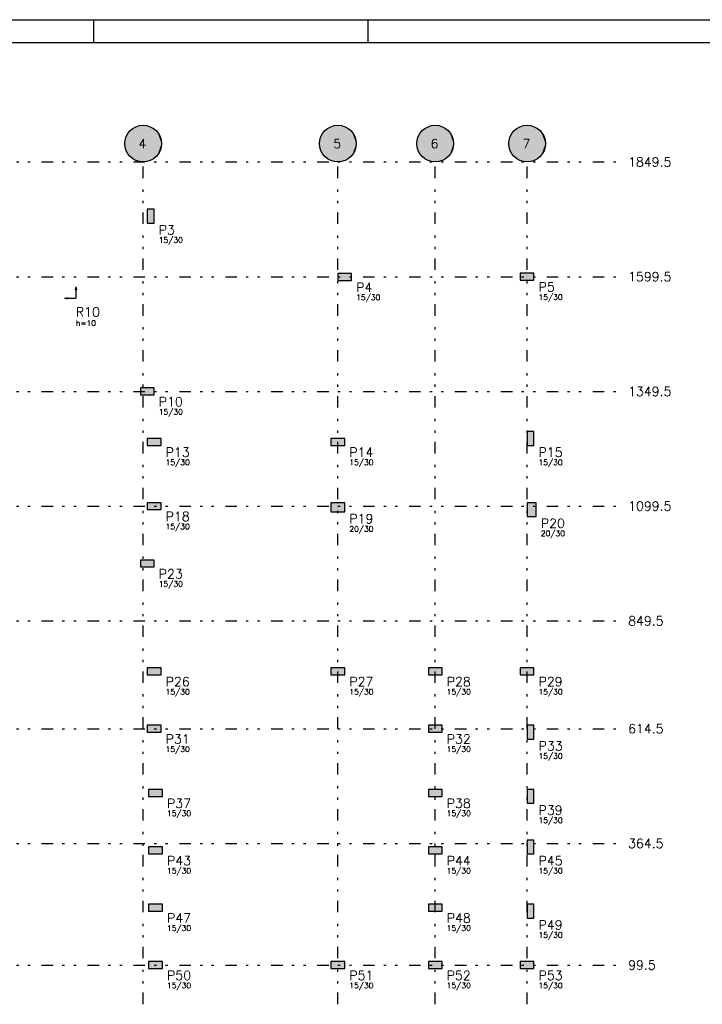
# Model space of a CAD drawing. Extents: x 0 to 119, y 0 to 84.
# Tile 3 of 5: x 30 to 59, y 41 to 84. Entities that reach past the tile are written whole.
import ezdxf

# ---------------------------------------------------------------- set-up
doc = ezdxf.new("R2010")
doc.units = 0
doc.header["$MEASUREMENT"] = 0
doc.linetypes.add('ESTILO_TQS_0004', pattern=[2, 0.5, -0.4, 0.1, -0.4, 0.1, -0.5])
for name, color, linetype in [('1', 1, 'CONTINUOUS'), ('2', 2, 'CONTINUOUS'), ('3', 3, 'CONTINUOUS'), ('4', 4, 'CONTINUOUS'), ('6', 6, 'CONTINUOUS'), ('8', 8, 'CONTINUOUS'), ('9', 9, 'CONTINUOUS')]:
    doc.layers.add(name, color=color, linetype=linetype)
doc.styles.get("Standard").update_dxf_attribs({"font": 'ROMANS.SHX'})

msp = doc.modelspace()

# ---------------------------------------------------------------- linework, layer by layer
at = {"layer": '2', "linetype": 'Continuous'}
for centre in [(35.09999, 78.7), (43.57999, 78.7), (47.81999, 78.7), (51.81999, 78.7)]:
    msp.add_circle(centre, 0.8, dxfattribs=at)
at = {"layer": '6', "linetype": 'Continuous'}
for points in [[(35.57999, 75.836493), (35.27999, 75.836493), (35.27999, 75.236493), (35.57999, 75.236493), (35.57999, 75.836493)], [(44.17999, 72.736687), (44.17999, 73.036687), (43.57999, 73.036687), (43.57999, 72.736687), (44.17999, 72.736687)], [(52.11999, 72.75), (52.11999, 73.05), (51.51999, 73.05), (51.51999, 72.75), (52.11999, 72.75)], [(34.97999, 68.05), (34.97999, 67.75), (35.57999, 67.75), (35.57999, 68.05), (34.97999, 68.05)], [(51.81999, 65.55), (52.11999, 65.55), (52.11999, 66.15), (51.81999, 66.15), (51.81999, 65.55)], [(35.87999, 65.55), (35.87999, 65.85), (35.27999, 65.85), (35.27999, 65.55), (35.87999, 65.55)], [(43.87999, 65.55), (43.87999, 65.85), (43.27999, 65.85), (43.27999, 65.55), (43.87999, 65.55)], [(35.87999, 62.75), (35.87999, 63.05), (35.27999, 63.05), (35.27999, 62.75), (35.87999, 62.75)], [(43.87999, 62.65), (43.87999, 63.05), (43.27999, 63.05), (43.27999, 62.65), (43.87999, 62.65)], [(51.81999, 62.45), (52.21999, 62.45), (52.21999, 63.05), (51.81999, 63.05), (51.81999, 62.45)], [(35.57999, 60.25), (35.57999, 60.55), (34.97999, 60.55), (34.97999, 60.25), (35.57999, 60.25)], [(35.87999, 55.55), (35.87999, 55.85), (35.27999, 55.85), (35.27999, 55.55), (35.87999, 55.55)], [(43.87999, 55.55), (43.87999, 55.85), (43.27999, 55.85), (43.27999, 55.55), (43.87999, 55.55)], [(48.11999, 55.55), (48.11999, 55.85), (47.51999, 55.85), (47.51999, 55.55), (48.11999, 55.55)], [(52.11999, 55.55), (52.11999, 55.85), (51.51999, 55.85), (51.51999, 55.55), (52.11999, 55.55)], [(35.87999, 53.05), (35.87999, 53.35), (35.27999, 53.35), (35.27999, 53.05), (35.87999, 53.05)], [(48.11999, 53.05), (48.11999, 53.35), (47.51999, 53.35), (47.51999, 53.05), (48.11999, 53.05)], [(52.11999, 53.35), (51.81999, 53.35), (51.81999, 52.75), (52.11999, 52.75), (52.11999, 53.35)], [(35.93999, 50.25), (35.93999, 50.55), (35.33999, 50.55), (35.33999, 50.25), (35.93999, 50.25)], [(48.11999, 50.25), (48.11999, 50.55), (47.51999, 50.55), (47.51999, 50.25), (48.11999, 50.25)], [(52.11999, 50.55), (51.81999, 50.55), (51.81999, 49.95), (52.11999, 49.95), (52.11999, 50.55)], [(52.11999, 48.35), (51.81999, 48.35), (51.81999, 47.75), (52.11999, 47.75), (52.11999, 48.35)], [(35.93999, 47.75), (35.93999, 48.05), (35.33999, 48.05), (35.33999, 47.75), (35.93999, 47.75)], [(48.11999, 47.75), (48.11999, 48.05), (47.51999, 48.05), (47.51999, 47.75), (48.11999, 47.75)], [(35.93999, 45.25), (35.93999, 45.55), (35.33999, 45.55), (35.33999, 45.25), (35.93999, 45.25)], [(48.11999, 45.25), (48.11999, 45.55), (47.51999, 45.55), (47.51999, 45.25), (48.11999, 45.25)], [(52.11999, 45.55), (51.81999, 45.55), (51.81999, 44.95), (52.11999, 44.95), (52.11999, 45.55)], [(35.93999, 42.75), (35.93999, 43.05), (35.33999, 43.05), (35.33999, 42.75), (35.93999, 42.75)], [(43.87999, 42.75), (43.87999, 43.05), (43.27999, 43.05), (43.27999, 42.75), (43.87999, 42.75)], [(48.11999, 42.75), (48.11999, 43.05), (47.51999, 43.05), (47.51999, 42.75), (48.11999, 42.75)], [(51.51999, 43.05), (51.51999, 42.75), (52.11999, 42.75), (52.11999, 43.05), (51.51999, 43.05)]]:
    msp.add_lwpolyline(points, dxfattribs=at)
at = {"layer": '8', "linetype": 'Continuous'}
for p, q in [((0, 84.099998), (118.900002, 84.099998)), ((32.950001, 83.099998), (32.950001, 84.099998)), ((44.900002, 83.099998), (44.900002, 84.099998)), ((2.5, 83.099998), (117.900002, 83.099998)), ((35.42999, 75.536493), (35.42999, 75.536493)), ((43.87999, 72.886687), (43.87999, 72.886687)), ((51.81999, 72.9), (51.81999, 72.9)), ((32.172517, 72.464647), (32.141628, 72.332239)), ((32.141628, 72.332239), (32.203405, 72.332239)), ((32.172517, 72.464647), (32.203405, 72.332239)), ((32.172517, 72.332239), (32.172517, 71.964647)), ((31.672517, 71.964647), (31.804925, 71.995533)), ((31.672517, 71.964647), (31.804925, 71.933762)), ((31.804925, 71.933762), (31.804925, 71.995533)), ((31.804925, 71.964647), (32.172517, 71.964647)), ((35.27999, 67.9), (35.27999, 67.9)), ((35.57999, 65.7), (35.57999, 65.7)), ((43.57999, 65.7), (43.57999, 65.7)), ((51.96999, 65.85), (51.96999, 65.85)), ((35.57999, 62.9), (35.57999, 62.9)), ((43.57999, 62.85), (43.57999, 62.85)), ((52.01999, 62.75), (52.01999, 62.75)), ((35.27999, 60.4), (35.27999, 60.4)), ((35.57999, 55.7), (35.57999, 55.7)), ((43.57999, 55.7), (43.57999, 55.7)), ((47.81999, 55.7), (47.81999, 55.7)), ((51.81999, 55.7), (51.81999, 55.7)), ((35.57999, 53.2), (35.57999, 53.2)), ((47.81999, 53.2), (47.81999, 53.2)), ((51.96999, 53.05), (51.96999, 53.05)), ((35.63999, 50.4), (35.63999, 50.4)), ((47.81999, 50.4), (47.81999, 50.4)), ((51.96999, 50.25), (51.96999, 50.25)), ((35.63999, 47.9), (35.63999, 47.9)), ((47.81999, 47.9), (47.81999, 47.9)), ((51.96999, 48.05), (51.96999, 48.05)), ((35.63999, 45.4), (35.63999, 45.4)), ((47.81999, 45.4), (47.81999, 45.4)), ((51.96999, 45.25), (51.96999, 45.25)), ((35.63999, 42.9), (35.63999, 42.9)), ((43.57999, 42.9), (43.57999, 42.9)), ((47.81999, 42.9), (47.81999, 42.9)), ((51.81999, 42.9), (51.81999, 42.9))]:
    msp.add_line(p, q, dxfattribs=at)
at = {"layer": '8', "linetype": 'ESTILO_TQS_0004'}
for p, q in [((6.67999, 77.9), (55.81999, 77.9)), ((35.09999, 15.2), (35.09999, 77.9)), ((43.57999, 15.2), (43.57999, 77.9)), ((47.81999, 15.2), (47.81999, 77.9)), ((51.81999, 15.2), (51.81999, 77.9)), ((6.67999, 72.9), (55.81999, 72.9)), ((6.67999, 67.9), (55.81999, 67.9)), ((6.67999, 62.9), (55.81999, 62.9)), ((6.67999, 57.9), (55.81999, 57.9)), ((6.67999, 53.2), (55.81999, 53.2)), ((6.67999, 48.2), (55.81999, 48.2)), ((6.67999, 42.9), (55.81999, 42.9))]:
    msp.add_line(p, q, dxfattribs=at)
at = {"layer": '9', "linetype": 'Continuous'}
for points in [[(35.89999, 78.7), (34.731938, 79.410308), (34.638646, 79.353576)], [(35.89999, 78.7), (34.832086, 79.453809), (34.731938, 79.410308)], [(35.89999, 78.7), (34.937225, 79.483267), (34.832086, 79.453809)], [(35.89999, 78.7), (35.045396, 79.498135), (34.937225, 79.483267)], [(35.89999, 78.7), (35.154584, 79.498135), (35.045396, 79.498135)], [(35.89999, 78.7), (35.262755, 79.483267), (35.154584, 79.498135)], [(35.89999, 78.7), (35.367894, 79.453809), (35.262755, 79.483267)], [(35.89999, 78.7), (35.468042, 79.410308), (35.367894, 79.453809)], [(35.89999, 78.7), (35.561334, 79.353576), (35.468042, 79.410308)], [(44.37999, 78.7), (43.211938, 79.410308), (43.118646, 79.353576)], [(44.37999, 78.7), (43.312086, 79.453809), (43.211938, 79.410308)], [(44.37999, 78.7), (43.417225, 79.483267), (43.312086, 79.453809)], [(44.37999, 78.7), (43.525396, 79.498135), (43.417225, 79.483267)], [(44.37999, 78.7), (43.634584, 79.498135), (43.525396, 79.498135)], [(44.37999, 78.7), (43.742755, 79.483267), (43.634584, 79.498135)], [(44.37999, 78.7), (43.847894, 79.453809), (43.742755, 79.483267)], [(44.37999, 78.7), (43.948042, 79.410308), (43.847894, 79.453809)], [(44.37999, 78.7), (44.041334, 79.353576), (43.948042, 79.410308)], [(48.61999, 78.7), (47.451938, 79.410308), (47.358646, 79.353576)], [(48.61999, 78.7), (47.552086, 79.453809), (47.451938, 79.410308)], [(48.61999, 78.7), (47.657225, 79.483267), (47.552086, 79.453809)], [(48.61999, 78.7), (47.765396, 79.498135), (47.657225, 79.483267)], [(48.61999, 78.7), (47.874584, 79.498135), (47.765396, 79.498135)], [(48.61999, 78.7), (47.982755, 79.483267), (47.874584, 79.498135)], [(48.61999, 78.7), (48.087894, 79.453809), (47.982755, 79.483267)], [(48.61999, 78.7), (48.188042, 79.410308), (48.087894, 79.453809)], [(48.61999, 78.7), (48.281334, 79.353576), (48.188042, 79.410308)], [(52.61999, 78.7), (51.451938, 79.410308), (51.358646, 79.353576)], [(52.61999, 78.7), (51.552086, 79.453809), (51.451938, 79.410308)], [(52.61999, 78.7), (51.657225, 79.483267), (51.552086, 79.453809)], [(52.61999, 78.7), (51.765396, 79.498135), (51.657225, 79.483267)], [(52.61999, 78.7), (51.874584, 79.498135), (51.765396, 79.498135)], [(52.61999, 78.7), (51.982755, 79.483267), (51.874584, 79.498135)], [(52.61999, 78.7), (52.087894, 79.453809), (51.982755, 79.483267)], [(52.61999, 78.7), (52.188042, 79.410308), (52.087894, 79.453809)], [(52.61999, 78.7), (52.281334, 79.353576), (52.188042, 79.410308)], [(35.89999, 78.7), (34.366221, 79.018721), (34.329656, 78.915837)], [(35.89999, 78.7), (34.416454, 79.115667), (34.366221, 79.018721)], [(35.89999, 78.7), (34.479421, 79.20487), (34.416454, 79.115667)], [(35.89999, 78.7), (34.553947, 79.284669), (34.479421, 79.20487)], [(35.89999, 78.7), (34.638646, 79.353576), (34.553947, 79.284669)], [(35.89999, 78.7), (35.646033, 79.284669), (35.561334, 79.353576)], [(35.89999, 78.7), (35.720559, 79.20487), (35.646033, 79.284669)], [(35.89999, 78.7), (35.783526, 79.115667), (35.720559, 79.20487)], [(35.89999, 78.7), (35.833759, 79.018721), (35.783526, 79.115667)], [(35.89999, 78.7), (35.870324, 78.915837), (35.833759, 79.018721)], [(44.37999, 78.7), (42.846221, 79.018721), (42.809656, 78.915837)], [(44.37999, 78.7), (42.896454, 79.115667), (42.846221, 79.018721)], [(44.37999, 78.7), (42.959421, 79.20487), (42.896454, 79.115667)], [(44.37999, 78.7), (43.033947, 79.284669), (42.959421, 79.20487)], [(44.37999, 78.7), (43.118646, 79.353576), (43.033947, 79.284669)], [(44.37999, 78.7), (44.126033, 79.284669), (44.041334, 79.353576)], [(44.37999, 78.7), (44.200559, 79.20487), (44.126033, 79.284669)], [(44.37999, 78.7), (44.263526, 79.115667), (44.200559, 79.20487)], [(44.37999, 78.7), (44.313759, 79.018721), (44.263526, 79.115667)], [(44.37999, 78.7), (44.350324, 78.915837), (44.313759, 79.018721)], [(48.61999, 78.7), (47.086221, 79.018721), (47.049656, 78.915837)], [(48.61999, 78.7), (47.136454, 79.115667), (47.086221, 79.018721)], [(48.61999, 78.7), (47.199421, 79.20487), (47.136454, 79.115667)], [(48.61999, 78.7), (47.273947, 79.284669), (47.199421, 79.20487)], [(48.61999, 78.7), (47.358646, 79.353576), (47.273947, 79.284669)], [(48.61999, 78.7), (48.366033, 79.284669), (48.281334, 79.353576)], [(48.61999, 78.7), (48.440559, 79.20487), (48.366033, 79.284669)], [(48.61999, 78.7), (48.503526, 79.115667), (48.440559, 79.20487)], [(48.61999, 78.7), (48.553759, 79.018721), (48.503526, 79.115667)], [(48.61999, 78.7), (48.590324, 78.915837), (48.553759, 79.018721)], [(52.61999, 78.7), (51.086221, 79.018721), (51.049656, 78.915837)], [(52.61999, 78.7), (51.136454, 79.115667), (51.086221, 79.018721)], [(52.61999, 78.7), (51.199421, 79.20487), (51.136454, 79.115667)], [(52.61999, 78.7), (51.273947, 79.284669), (51.199421, 79.20487)], [(52.61999, 78.7), (51.358646, 79.353576), (51.273947, 79.284669)], [(52.61999, 78.7), (52.366033, 79.284669), (52.281334, 79.353576)], [(52.61999, 78.7), (52.440559, 79.20487), (52.366033, 79.284669)], [(52.61999, 78.7), (52.503526, 79.115667), (52.440559, 79.20487)], [(52.61999, 78.7), (52.553759, 79.018721), (52.503526, 79.115667)], [(52.61999, 78.7), (52.590324, 78.915837), (52.553759, 79.018721)], [(35.89999, 78.7), (34.307441, 78.808933), (34.29999, 78.7)], [(35.89999, 78.7), (34.29999, 78.7), (34.307441, 78.591067)], [(35.89999, 78.7), (34.329656, 78.915837), (34.307441, 78.808933)], [(35.89999, 78.7), (34.307441, 78.591067), (34.329656, 78.484163)], [(35.89999, 78.7), (34.329656, 78.484163), (34.366221, 78.381279)], [(35.89999, 78.7), (34.366221, 78.381279), (34.416454, 78.284333)], [(35.89999, 78.7), (34.416454, 78.284333), (34.479421, 78.19513)], [(35.89999, 78.7), (34.479421, 78.19513), (34.553947, 78.115331)], [(35.89999, 78.7), (34.553947, 78.115331), (34.638646, 78.046424)], [(35.89999, 78.7), (34.638646, 78.046424), (34.731938, 77.989692)], [(35.89999, 78.7), (34.731938, 77.989692), (34.832086, 77.946191)], [(35.89999, 78.7), (34.832086, 77.946191), (34.937225, 77.916733)], [(35.89999, 78.7), (34.937225, 77.916733), (35.045396, 77.901865)], [(35.89999, 78.7), (35.045396, 77.901865), (35.154584, 77.901865)], [(35.89999, 78.7), (35.154584, 77.901865), (35.262755, 77.916733)], [(35.89999, 78.7), (35.262755, 77.916733), (35.367894, 77.946191)], [(35.89999, 78.7), (35.367894, 77.946191), (35.468042, 77.989692)], [(35.89999, 78.7), (35.468042, 77.989692), (35.561334, 78.046424)], [(35.89999, 78.7), (35.561334, 78.046424), (35.646033, 78.115331)], [(35.89999, 78.7), (35.646033, 78.115331), (35.720559, 78.19513)], [(35.89999, 78.7), (35.720559, 78.19513), (35.783526, 78.284333)], [(35.89999, 78.7), (35.783526, 78.284333), (35.833759, 78.381279)], [(35.89999, 78.7), (35.833759, 78.381279), (35.870324, 78.484163)], [(35.89999, 78.7), (35.892539, 78.808933), (35.870324, 78.915837)], [(35.89999, 78.7), (35.870324, 78.484163), (35.892539, 78.591067)], [(35.89999, 78.7), (35.892539, 78.591067), (35.89999, 78.7)], [(44.37999, 78.7), (42.787441, 78.808933), (42.77999, 78.7)], [(44.37999, 78.7), (42.77999, 78.7), (42.787441, 78.591067)], [(44.37999, 78.7), (42.809656, 78.915837), (42.787441, 78.808933)], [(44.37999, 78.7), (42.787441, 78.591067), (42.809656, 78.484163)], [(44.37999, 78.7), (42.809656, 78.484163), (42.846221, 78.381279)], [(44.37999, 78.7), (42.846221, 78.381279), (42.896454, 78.284333)], [(44.37999, 78.7), (42.896454, 78.284333), (42.959421, 78.19513)], [(44.37999, 78.7), (42.959421, 78.19513), (43.033947, 78.115331)], [(44.37999, 78.7), (43.033947, 78.115331), (43.118646, 78.046424)], [(44.37999, 78.7), (43.118646, 78.046424), (43.211938, 77.989692)], [(44.37999, 78.7), (43.211938, 77.989692), (43.312086, 77.946191)], [(44.37999, 78.7), (43.312086, 77.946191), (43.417225, 77.916733)], [(44.37999, 78.7), (43.417225, 77.916733), (43.525396, 77.901865)], [(44.37999, 78.7), (43.525396, 77.901865), (43.634584, 77.901865)], [(44.37999, 78.7), (43.634584, 77.901865), (43.742755, 77.916733)], [(44.37999, 78.7), (43.742755, 77.916733), (43.847894, 77.946191)], [(44.37999, 78.7), (43.847894, 77.946191), (43.948042, 77.989692)], [(44.37999, 78.7), (43.948042, 77.989692), (44.041334, 78.046424)], [(44.37999, 78.7), (44.041334, 78.046424), (44.126033, 78.115331)], [(44.37999, 78.7), (44.126033, 78.115331), (44.200559, 78.19513)], [(44.37999, 78.7), (44.200559, 78.19513), (44.263526, 78.284333)], [(44.37999, 78.7), (44.263526, 78.284333), (44.313759, 78.381279)], [(44.37999, 78.7), (44.313759, 78.381279), (44.350324, 78.484163)], [(44.37999, 78.7), (44.372539, 78.808933), (44.350324, 78.915837)], [(44.37999, 78.7), (44.350324, 78.484163), (44.372539, 78.591067)], [(44.37999, 78.7), (44.372539, 78.591067), (44.37999, 78.7)], [(48.61999, 78.7), (47.027441, 78.808933), (47.01999, 78.7)], [(48.61999, 78.7), (47.01999, 78.7), (47.027441, 78.591067)], [(48.61999, 78.7), (47.049656, 78.915837), (47.027441, 78.808933)], [(48.61999, 78.7), (47.027441, 78.591067), (47.049656, 78.484163)], [(48.61999, 78.7), (47.049656, 78.484163), (47.086221, 78.381279)], [(48.61999, 78.7), (47.086221, 78.381279), (47.136454, 78.284333)], [(48.61999, 78.7), (47.136454, 78.284333), (47.199421, 78.19513)], [(48.61999, 78.7), (47.199421, 78.19513), (47.273947, 78.115331)], [(48.61999, 78.7), (47.273947, 78.115331), (47.358646, 78.046424)], [(48.61999, 78.7), (47.358646, 78.046424), (47.451938, 77.989692)], [(48.61999, 78.7), (47.451938, 77.989692), (47.552086, 77.946191)], [(48.61999, 78.7), (47.552086, 77.946191), (47.657225, 77.916733)], [(48.61999, 78.7), (47.657225, 77.916733), (47.765396, 77.901865)], [(48.61999, 78.7), (47.765396, 77.901865), (47.874584, 77.901865)], [(48.61999, 78.7), (47.874584, 77.901865), (47.982755, 77.916733)], [(48.61999, 78.7), (47.982755, 77.916733), (48.087894, 77.946191)], [(48.61999, 78.7), (48.087894, 77.946191), (48.188042, 77.989692)], [(48.61999, 78.7), (48.188042, 77.989692), (48.281334, 78.046424)], [(48.61999, 78.7), (48.281334, 78.046424), (48.366033, 78.115331)], [(48.61999, 78.7), (48.366033, 78.115331), (48.440559, 78.19513)], [(48.61999, 78.7), (48.440559, 78.19513), (48.503526, 78.284333)], [(48.61999, 78.7), (48.503526, 78.284333), (48.553759, 78.381279)], [(48.61999, 78.7), (48.553759, 78.381279), (48.590324, 78.484163)], [(48.61999, 78.7), (48.612539, 78.808933), (48.590324, 78.915837)], [(48.61999, 78.7), (48.590324, 78.484163), (48.612539, 78.591067)], [(48.61999, 78.7), (48.612539, 78.591067), (48.61999, 78.7)], [(52.61999, 78.7), (51.027441, 78.808933), (51.01999, 78.7)], [(52.61999, 78.7), (51.01999, 78.7), (51.027441, 78.591067)], [(52.61999, 78.7), (51.049656, 78.915837), (51.027441, 78.808933)], [(52.61999, 78.7), (51.027441, 78.591067), (51.049656, 78.484163)], [(52.61999, 78.7), (51.049656, 78.484163), (51.086221, 78.381279)], [(52.61999, 78.7), (51.086221, 78.381279), (51.136454, 78.284333)], [(52.61999, 78.7), (51.136454, 78.284333), (51.199421, 78.19513)], [(52.61999, 78.7), (51.199421, 78.19513), (51.273947, 78.115331)], [(52.61999, 78.7), (51.273947, 78.115331), (51.358646, 78.046424)], [(52.61999, 78.7), (51.358646, 78.046424), (51.451938, 77.989692)], [(52.61999, 78.7), (51.451938, 77.989692), (51.552086, 77.946191)], [(52.61999, 78.7), (51.552086, 77.946191), (51.657225, 77.916733)], [(52.61999, 78.7), (51.657225, 77.916733), (51.765396, 77.901865)], [(52.61999, 78.7), (51.765396, 77.901865), (51.874584, 77.901865)], [(52.61999, 78.7), (51.874584, 77.901865), (51.982755, 77.916733)], [(52.61999, 78.7), (51.982755, 77.916733), (52.087894, 77.946191)], [(52.61999, 78.7), (52.087894, 77.946191), (52.188042, 77.989692)], [(52.61999, 78.7), (52.188042, 77.989692), (52.281334, 78.046424)], [(52.61999, 78.7), (52.281334, 78.046424), (52.366033, 78.115331)], [(52.61999, 78.7), (52.366033, 78.115331), (52.440559, 78.19513)], [(52.61999, 78.7), (52.440559, 78.19513), (52.503526, 78.284333)], [(52.61999, 78.7), (52.503526, 78.284333), (52.553759, 78.381279)], [(52.61999, 78.7), (52.553759, 78.381279), (52.590324, 78.484163)], [(52.61999, 78.7), (52.612539, 78.808933), (52.590324, 78.915837)], [(52.61999, 78.7), (52.590324, 78.484163), (52.612539, 78.591067)], [(52.61999, 78.7), (52.612539, 78.591067), (52.61999, 78.7)], [(35.57999, 75.836493), (35.27999, 75.836493), (35.27999, 75.236493)], [(35.57999, 75.836493), (35.27999, 75.236493), (35.57999, 75.236493)], [(35.57999, 75.836493), (35.57999, 75.236493), (35.57999, 75.836493)], [(44.17999, 72.736687), (44.17999, 73.036687), (43.57999, 73.036687)], [(44.17999, 72.736687), (43.57999, 73.036687), (43.57999, 72.736687)], [(52.11999, 72.75), (52.11999, 73.05), (51.51999, 73.05)], [(52.11999, 72.75), (51.51999, 73.05), (51.51999, 72.75)], [(44.17999, 72.736687), (43.57999, 72.736687), (44.17999, 72.736687)], [(52.11999, 72.75), (51.51999, 72.75), (52.11999, 72.75)], [(34.97999, 68.05), (34.97999, 67.75), (35.57999, 67.75)], [(34.97999, 68.05), (35.57999, 67.75), (35.57999, 68.05)], [(34.97999, 68.05), (35.57999, 68.05), (34.97999, 68.05)], [(51.81999, 65.55), (52.11999, 65.55), (52.11999, 66.15)], [(51.81999, 65.55), (52.11999, 66.15), (51.81999, 66.15)], [(51.81999, 65.55), (51.81999, 66.15), (51.81999, 65.55)], [(35.87999, 65.55), (35.87999, 65.85), (35.27999, 65.85)], [(35.87999, 65.55), (35.27999, 65.85), (35.27999, 65.55)], [(43.87999, 65.55), (43.87999, 65.85), (43.27999, 65.85)], [(43.87999, 65.55), (43.27999, 65.85), (43.27999, 65.55)], [(35.87999, 65.55), (35.27999, 65.55), (35.87999, 65.55)], [(43.87999, 65.55), (43.27999, 65.55), (43.87999, 65.55)], [(35.87999, 62.75), (35.87999, 63.05), (35.27999, 63.05)], [(35.87999, 62.75), (35.27999, 63.05), (35.27999, 62.75)], [(35.87999, 62.75), (35.27999, 62.75), (35.87999, 62.75)], [(43.87999, 62.65), (43.87999, 63.05), (43.27999, 63.05)], [(43.87999, 62.65), (43.27999, 63.05), (43.27999, 62.65)], [(43.87999, 62.65), (43.27999, 62.65), (43.87999, 62.65)], [(51.81999, 62.45), (52.21999, 62.45), (52.21999, 63.05)], [(51.81999, 62.45), (52.21999, 63.05), (51.81999, 63.05)], [(51.81999, 62.45), (51.81999, 63.05), (51.81999, 62.45)], [(35.57999, 60.25), (35.57999, 60.55), (34.97999, 60.55)], [(35.57999, 60.25), (34.97999, 60.55), (34.97999, 60.25)], [(35.57999, 60.25), (34.97999, 60.25), (35.57999, 60.25)], [(35.87999, 55.55), (35.87999, 55.85), (35.27999, 55.85)], [(35.87999, 55.55), (35.27999, 55.85), (35.27999, 55.55)], [(43.87999, 55.55), (43.87999, 55.85), (43.27999, 55.85)], [(43.87999, 55.55), (43.27999, 55.85), (43.27999, 55.55)], [(48.11999, 55.55), (48.11999, 55.85), (47.51999, 55.85)], [(48.11999, 55.55), (47.51999, 55.85), (47.51999, 55.55)], [(52.11999, 55.55), (52.11999, 55.85), (51.51999, 55.85)], [(52.11999, 55.55), (51.51999, 55.85), (51.51999, 55.55)], [(35.87999, 55.55), (35.27999, 55.55), (35.87999, 55.55)], [(43.87999, 55.55), (43.27999, 55.55), (43.87999, 55.55)], [(48.11999, 55.55), (47.51999, 55.55), (48.11999, 55.55)], [(52.11999, 55.55), (51.51999, 55.55), (52.11999, 55.55)], [(35.87999, 53.05), (35.87999, 53.35), (35.27999, 53.35)], [(35.87999, 53.05), (35.27999, 53.35), (35.27999, 53.05)], [(48.11999, 53.05), (48.11999, 53.35), (47.51999, 53.35)], [(48.11999, 53.05), (47.51999, 53.35), (47.51999, 53.05)], [(52.11999, 53.35), (51.81999, 53.35), (51.81999, 52.75)], [(52.11999, 53.35), (51.81999, 52.75), (52.11999, 52.75)], [(52.11999, 53.35), (52.11999, 52.75), (52.11999, 53.35)], [(35.87999, 53.05), (35.27999, 53.05), (35.87999, 53.05)], [(48.11999, 53.05), (47.51999, 53.05), (48.11999, 53.05)], [(35.93999, 50.25), (35.93999, 50.55), (35.33999, 50.55)], [(35.93999, 50.25), (35.33999, 50.55), (35.33999, 50.25)], [(35.93999, 50.25), (35.33999, 50.25), (35.93999, 50.25)], [(48.11999, 50.25), (48.11999, 50.55), (47.51999, 50.55)], [(48.11999, 50.25), (47.51999, 50.55), (47.51999, 50.25)], [(48.11999, 50.25), (47.51999, 50.25), (48.11999, 50.25)], [(52.11999, 50.55), (51.81999, 50.55), (51.81999, 49.95)], [(52.11999, 50.55), (51.81999, 49.95), (52.11999, 49.95)], [(52.11999, 50.55), (52.11999, 49.95), (52.11999, 50.55)], [(52.11999, 48.35), (51.81999, 48.35), (51.81999, 47.75)], [(52.11999, 48.35), (51.81999, 47.75), (52.11999, 47.75)], [(52.11999, 48.35), (52.11999, 47.75), (52.11999, 48.35)], [(35.93999, 47.75), (35.93999, 48.05), (35.33999, 48.05)], [(35.93999, 47.75), (35.33999, 48.05), (35.33999, 47.75)], [(35.93999, 47.75), (35.33999, 47.75), (35.93999, 47.75)], [(48.11999, 47.75), (48.11999, 48.05), (47.51999, 48.05)], [(48.11999, 47.75), (47.51999, 48.05), (47.51999, 47.75)], [(48.11999, 47.75), (47.51999, 47.75), (48.11999, 47.75)], [(35.93999, 45.25), (35.93999, 45.55), (35.33999, 45.55)], [(35.93999, 45.25), (35.33999, 45.55), (35.33999, 45.25)], [(48.11999, 45.25), (48.11999, 45.55), (47.51999, 45.55)], [(48.11999, 45.25), (47.51999, 45.55), (47.51999, 45.25)], [(52.11999, 45.55), (51.81999, 45.55), (51.81999, 44.95)], [(52.11999, 45.55), (51.81999, 44.95), (52.11999, 44.95)], [(52.11999, 45.55), (52.11999, 44.95), (52.11999, 45.55)], [(35.93999, 45.25), (35.33999, 45.25), (35.93999, 45.25)], [(48.11999, 45.25), (47.51999, 45.25), (48.11999, 45.25)], [(35.93999, 42.75), (35.93999, 43.05), (35.33999, 43.05)], [(35.93999, 42.75), (35.33999, 43.05), (35.33999, 42.75)], [(43.87999, 42.75), (43.87999, 43.05), (43.27999, 43.05)], [(43.87999, 42.75), (43.27999, 43.05), (43.27999, 42.75)], [(48.11999, 42.75), (48.11999, 43.05), (47.51999, 43.05)], [(48.11999, 42.75), (47.51999, 43.05), (47.51999, 42.75)], [(51.51999, 43.05), (51.51999, 42.75), (52.11999, 42.75)], [(51.51999, 43.05), (52.11999, 42.75), (52.11999, 43.05)], [(51.51999, 43.05), (52.11999, 43.05), (51.51999, 43.05)], [(35.93999, 42.75), (35.33999, 42.75), (35.93999, 42.75)], [(43.87999, 42.75), (43.27999, 42.75), (43.87999, 42.75)], [(48.11999, 42.75), (47.51999, 42.75), (48.11999, 42.75)]]:
    msp.add_solid(points, dxfattribs=at)

# ---------------------------------------------------------------- texts
at = {"layer": '1', "linetype": 'Continuous'}
for s, p in [('1849.5', (56.21999, 77.7)), ('1599.5', (56.21999, 72.7)), ('1349.5', (56.21999, 67.7)), ('1099.5', (56.21999, 62.7)), ('849.5', (56.21999, 57.7)), ('614.5', (56.21999, 53)), ('364.5', (56.21999, 48)), ('99.5', (56.21999, 42.7))]:
    msp.add_text(s, height=0.4, dxfattribs=at).set_placement(p)
at = {"layer": '3', "linetype": 'Continuous'}
for s, p in [('15/30', (35.77999, 74.376493)), ('15/30', (44.37999, 71.876687)), ('15/30', (52.31999, 71.89)), ('h=10', (32.172517, 70.756647)), ('15/30', (35.77999, 66.89)), ('15/30', (36.07999, 64.69)), ('15/30', (44.07999, 64.69)), ('15/30', (52.31999, 64.69)), ('15/30', (36.07999, 61.89)), ('20/30', (44.07999, 61.79)), ('20/30', (52.41999, 61.59)), ('15/30', (35.77999, 59.39)), ('15/30', (36.07999, 54.69)), ('15/30', (44.07999, 54.69)), ('15/30', (48.31999, 54.69)), ('15/30', (52.31999, 54.69)), ('15/30', (36.07999, 52.19)), ('15/30', (48.31999, 52.19)), ('15/30', (52.31999, 51.89)), ('15/30', (36.13999, 49.39)), ('15/30', (48.31999, 49.39)), ('15/30', (52.31999, 49.09)), ('15/30', (36.13999, 46.89)), ('15/30', (48.31999, 46.89)), ('15/30', (52.31999, 46.89)), ('15/30', (36.13999, 44.39)), ('15/30', (48.31999, 44.39)), ('15/30', (52.31999, 44.09)), ('15/30', (36.13999, 41.89)), ('15/30', (44.07999, 41.89)), ('15/30', (48.31999, 41.89)), ('15/30', (52.31999, 41.89))]:
    msp.add_text(s, height=0.24, dxfattribs=at).set_placement(p)
at = {"layer": '4', "linetype": 'Continuous'}
msp.add_text('R10', height=0.4, dxfattribs=at).set_placement((32.172517, 71.164647))
at = {"layer": '6', "linetype": 'Continuous'}
for s, p in [('4', (34.89999, 78.5)), ('5', (43.37999, 78.5)), ('6', (47.61999, 78.5)), ('7', (51.61999, 78.5)), ('P3', (35.77999, 74.736493)), ('P4', (44.37999, 72.236687)), ('P5', (52.31999, 72.25)), ('P10', (35.77999, 67.25)), ('P13', (36.07999, 65.05)), ('P14', (44.07999, 65.05)), ('P15', (52.31999, 65.05)), ('P18', (36.07999, 62.25)), ('P19', (44.07999, 62.15)), ('P20', (52.41999, 61.95)), ('P23', (35.77999, 59.75)), ('P26', (36.07999, 55.05)), ('P27', (44.07999, 55.05)), ('P28', (48.31999, 55.05)), ('P29', (52.31999, 55.05)), ('P31', (36.07999, 52.55)), ('P32', (48.31999, 52.55)), ('P33', (52.31999, 52.25)), ('P37', (36.13999, 49.75)), ('P38', (48.31999, 49.75)), ('P39', (52.31999, 49.45)), ('P43', (36.13999, 47.25)), ('P44', (48.31999, 47.25)), ('P45', (52.31999, 47.25)), ('P47', (36.13999, 44.75)), ('P48', (48.31999, 44.75)), ('P49', (52.31999, 44.45)), ('P50', (36.13999, 42.25)), ('P51', (44.07999, 42.25)), ('P52', (48.31999, 42.25)), ('P53', (52.31999, 42.25))]:
    msp.add_text(s, height=0.4, dxfattribs=at).set_placement(p)

doc.saveas('drawing.dxf')
